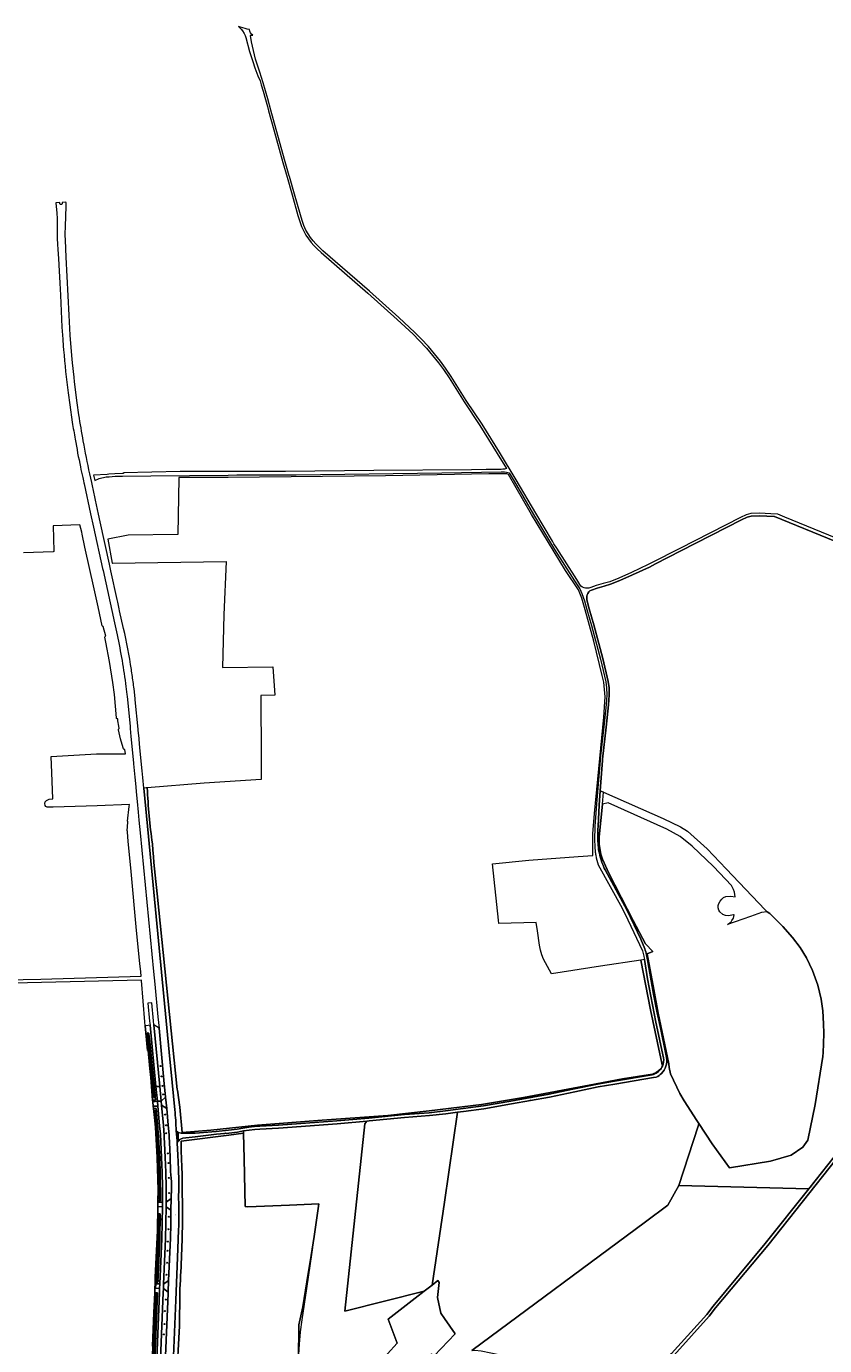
# Model space of a CAD drawing. Header units: metres. Extents: x 201541 to 204988, y 387833 to 394342.
# Tile 212 of 214: x 203257 to 203906, y 392999 to 394071. Entities that reach past the tile are written whole.
import ezdxf
from ezdxf.enums import TextEntityAlignment as Align

# ---------------------------------------------------------------- set-up
doc = ezdxf.new("R2010")
doc.units = ezdxf.units.M
doc.layers.get('Defpoints').update_dxf_attribs({"lineweight": 25})
for name, color, linetype, lineweight in [('B-WE-GR-BOOM-S', 90, 'Continuous', 25), ('B-WE-GR-BOS_GEMENGD-GV', 40, 'Continuous', 13), ('B-WE-GR-BOUWLAND-GV', 80, 'Continuous', 13), ('B-WE-GR-GRAS-GV', 60, 'Continuous', 13), ('B-WE-IE-TERREINAFSCHEIDING_KUNSTMATIG_HEKWERK-G', 20, 'IE-TERREINAFSCHEIDING-KUNSTMATIG', 18), ('B-WE-KL-ET_LS_OV_LICHTMAST-S', 190, 'Continuous', 25), ('B-WE-OG-TERREIN_CULTUURSCHEIDING-GV', 7, 'Continuous', 18), ('B-WE-OG-WATER-GV', 130, 'Continuous', 18), ('B-WE-OG-WATER_SLOOT-GV', 120, 'Continuous', 18), ('B-WE-OG-WEG-GV', 7, 'Continuous', 18), ('B-WE-VH-VERHARDING_ASFALT-GV', 252, 'Continuous', 18), ('B-WE-VH-VERHARDING_BETON-GV', 252, 'Continuous', 18), ('B-WE-VH-VERHARDING_BETONSTRAATSTEEN-GV', 252, 'Continuous', 18), ('B-WE-VH-VERHARDING_FUNDERING_ZAND-GV', 7, 'Continuous', 18), ('B-WE-VH-VERHARDING_GESLOTEN-GV', 252, 'Continuous', 18)]:
    doc.layers.add(name, color=color, linetype=linetype, lineweight=lineweight)
doc.styles.add('NLCS-ISO-M200-T18', font='NLCS-ISO.ttf', dxfattribs={"height": 0.36})
doc.linetypes.add('IE-TERREINAFSCHEIDING-KUNSTMATIG', pattern='A,4,[82,NLCS.SHX,S=0.75,R=90,X=0,Y=0],4,-2', length=10)

# ---------------------------------------------------------------- blocks, each defined once
blk = doc.blocks.new('SKL-ET_OV_LICHTMAST-SO')
at = {"color": 0, "linetype": 'ByBlock', "lineweight": 18}
for points in [[(-1.2, 0), (-2, 0)], [(-1.4, 1.4), (-0.9, 0.9)], [(0, 2), (0, 1.2)], [(0.9, 0.9), (1.4, 1.4)], [(2, 0), (1.2, 0)], [(-1.4, -1.4), (-0.9, -0.9)], [(0, -1.2), (0, -2)], [(0.9, -0.9), (1.4, -1.4)]]:
    blk.add_lwpolyline(points, dxfattribs=at)
blk.add_circle((0, 0), 1, dxfattribs=at)
blk = doc.blocks.new('SGR-BOOM_01-SO')
at = {"linetype": 'ByBlock', "lineweight": 18}
h = blk.add_hatch(color=0, dxfattribs=at)
h.dxf.hatch_style = 1
edge = h.paths.add_edge_path()
edge.add_arc((0, 0), 0.25, 0, 360)
at = {"color": 0, "linetype": 'ByBlock', "lineweight": 18}
for radius in [2, 0.25]:
    blk.add_circle((0, 0), radius, dxfattribs=at)

msp = doc.modelspace()

# ---------------------------------------------------------------- linework, layer by layer
at = {"layer": 'B-WE-GR-BOS_GEMENGD-GV'}
for points in [[(203914.282, 393652.331), (203865.194, 393672.224), (203865.025, 393672.276), (203864.851, 393672.297), (203853.019, 393672.687), (203846.291, 393672.573), (203842.955, 393671.606), (203838.418, 393669.552), (203789.152, 393644.398), (203768.615, 393633.845), (203763.532, 393631.233), (203749.874, 393624.794), (203739.477, 393620.211), (203732.034, 393617.184), (203726.682, 393615.592), (203721.025, 393614.091), (203716.602, 393612.521), (203715.249, 393611.79), (203714.339, 393610.953), (203713.492, 393609.668), (203713.03, 393608.643), (203712.734, 393607.489), (203712.585, 393606.372), (203712.618, 393604.441), (203714.633, 393597.323), (203718.481, 393584.138), (203725.701, 393556.86), (203730.063, 393538.317), (203730.737, 393533.192), (203730.953, 393527.262), (203730.659, 393522.945), (203730.353, 393519.245), (203728.516, 393501.106), (203725.56, 393475.165), (203725.445, 393474.063), (203723.644, 393449.435), (203726.322, 393448.258), (203774.663, 393427.019), (203788.893, 393420.067), (203794.398, 393416.611), (203810.403, 393402.128), (203826.056, 393385.92), (203857.613, 393352.659), (203859.334, 393350.915), (203861.316, 393349.763), (203871.921, 393339.032), (203879.889, 393330.081), (203885.971, 393322.189), (203891.22, 393313.588), (203896.16, 393303.489), (203900.4, 393291.397), (203903.275, 393280.067), (203904.498, 393270.682), (203905.151, 393260.107), (203905.2, 393252.543), (203905.045, 393243.772), (203904.693, 393236.682), (203904.464, 393233.401), (203898.231, 393194.499), (203892.296, 393165.553), (203888.27, 393159.769), (203878.714, 393153.288), (203861.862, 393148.466), (203828.74, 393143.152), (203814.691, 393162.57), (203803.691, 393178.96), (203803.059, 393177.011), (203787.367, 393128.656)], [(204016.459, 393271.454), (203966.927, 393212.898), (203915.573, 393150.475), (203859.692, 393080.053), (203817.395, 393029.16), (203812.246, 393022.381), (203783.457, 392990.523), (203774.927, 392980.669)], [(203787.367, 393128.656), (203893.132, 393125.988), (203913.814, 393151.898), (203965.19, 393214.348), (204014.477, 393272.614), (204016.473, 393274.973)], [(203619.213, 392994.694), (203760.326, 393099.181), (203778.523, 393112.653), (203787.367, 393128.656), (203803.059, 393177.011), (203803.691, 393178.96), (203802.03, 393181.435), (203791.721, 393197.552), (203788.372, 393203.33), (203780.831, 393219.409), (203779.532, 393224.685), (203779.293, 393227.629), (203777.48, 393232.597)], [(203769.164, 393216.703), (203767.006, 393216.368), (203735.499, 393211.089), (203721.816, 393208.846), (203703.061, 393204.862), (203682.437, 393200.552), (203651.361, 393194.984), (203629.027, 393191.001), (203612.588, 393188.799), (203607.659, 393188.193), (203596.9, 393115.037), (203587.012, 393047.798), (203591.601, 393051.376), (203592.773, 393049.732), (203591.445, 393037.644), (203593.937, 393025.008), (203597.08, 393020.72), (203605.656, 393008.12), (203588.566, 392990.234)], [(203575.143, 392967.841), (203575.266, 392967.928), (203576.68, 392977.541), (203572.552, 392982.285), (203556.504, 392974.494), (203548.804, 392981.876), (203550.789, 392991.957), (203558.488, 393000.688), (203551.319, 393019.972), (203580.551, 393042.762), (203516.101, 393026.463), (203532.28, 393178.864), (203533.766, 393180.932), (203509.647, 393178.778), (203462.176, 393175.336), (203446.954, 393174.429), (203442.826, 393174.167), (203438.376, 393173.719), (203433.668, 393172.987)], [(203433.668, 393172.987), (203433.713, 393171.335), (203434.279, 393150.389), (203434.897, 393111.694), (203437.271, 393111.249), (203470.97, 393112.621), (203494.752, 393113.654), (203491.129, 393087.153), (203488.583, 393071.773), (203485.081, 393050.41), (203481.736, 393029.996), (203478.59, 393015.576), (203478.475, 392986.735), (203478.326, 392970.268), (203478.599, 392937.426), (203481.92, 392938.309), (203507.462, 392945.102), (203516.428, 392947.487), (203519.563, 392948.321), (203521.594, 392948.861), (203526.022, 392950.039), (203532.907, 392951.869)], [(203893.132, 393125.988), (203787.367, 393128.656), (203778.523, 393112.653), (203760.326, 393099.181), (203619.213, 392994.694), (203621.72, 392994.877), (203626.728, 392994.268), (203681.846, 392983.066), (203765.787, 392966.595), (203770.744, 392965.622), (203773.87, 392965.009), (203770.155, 392969.028)], [(203773.002, 392982.265), (203781.585, 392992.179), (203810.155, 393023.796), (203815.421, 393030.729), (203857.753, 393081.664), (203893.132, 393125.988)]]:
    msp.add_lwpolyline(points, dxfattribs=at)
for points in [[(203777.48, 393232.597, -0.23787855), (203773.375, 393219.72)], [(203773.375, 393219.72, -0.08693463), (203769.164, 393216.703)]]:
    msp.add_lwpolyline(points, format="xyb", dxfattribs=at)
msp.add_lwpolyline([(203607.659, 393188.193), (203598.033, 393187.011), (203584.761, 393185.474), (203564.622, 393183.935), (203535.783, 393181.112), (203533.766, 393180.932), (203532.28, 393178.864), (203516.101, 393026.463), (203580.551, 393042.762), (203587.012, 393047.798), (203596.9, 393115.037)], close=True, dxfattribs=at)
at = {"layer": 'B-WE-GR-BOUWLAND-GV'}
for points in [[(203774.169, 393225.713), (203772.037, 393235.657), (203764.368, 393271.424), (203756.71, 393311.782), (203723.689, 393306.898), (203683.848, 393300.716), (203677.36, 393312.672), (203675.996, 393316.013), (203675.014, 393320.024), (203674.339, 393323.836), (203672.566, 393335.489), (203671.386, 393342.49), (203641.244, 393341.669), (203640.967, 393344.242), (203636.036, 393390.111), (203665.571, 393393.006), (203705.671, 393396.015), (203717.54, 393396.874), (203717.508, 393414.454), (203719.021, 393430.972), (203722.337, 393467.18), (203726.409, 393509.344), (203727.676, 393525.665), (203726.379, 393537.739), (203725.111, 393543.089), (203718.516, 393570.923), (203711.314, 393596.539), (203708.705, 393605.816), (203705.909, 393612.61), (203695.255, 393628.274), (203667.843, 393673.962), (203648.996, 393706.452), (203647.585, 393706.991), (203632.93, 393706.991), (203549.124, 393705.359), (203421.29, 393703.876), (203381.131, 393703.876), (203381.131, 393703.478), (203380.174, 393657.721), (203339.935, 393657.021), (203323.295, 393653.872), (203326.978, 393634.411), (203326.984, 393634.381), (203327.124, 393634.412), (203419.445, 393635.733), (203417.694, 393592.408), (203416.53, 393549.482), (203457.437, 393550.154), (203459.13, 393527.106), (203447.828, 393526.814), (203447.968, 393476.215), (203447.916, 393459.347), (203447.914, 393458.71), (203401.668, 393455.592), (203355.42, 393451.837)], [(203363.487, 393365.652), (203379.816, 393206.706), (203379.881, 393206.24), (203381.863, 393192.227), (203383.847, 393171.767), (203407.01, 393173.535), (203445.118, 393177.658), (203497.583, 393181.692), (203551.042, 393185.438), (203584.466, 393189.232), (203627.001, 393194.573), (203661.194, 393200.316), (203714.461, 393210.273), (203741.635, 393215.27), (203766.014, 393219.015), (203768.928, 393220.482), (203770.998, 393221.828), (203773.176, 393223.847)], [(203478.475, 392986.735), (203478.59, 393015.576), (203481.736, 393029.996), (203485.081, 393050.41), (203488.583, 393071.773), (203491.129, 393087.153), (203494.752, 393113.654), (203470.97, 393112.621), (203437.271, 393111.249), (203434.897, 393111.694), (203434.279, 393150.389), (203433.713, 393171.335), (203421.631, 393169.604), (203382.953, 393164.837)], [(203383.763, 393139.121), (203384.119, 393097.736)], [(203381.85, 393041.047), (203381.544, 393014.659), (203376.839, 392924.821), (203376.144, 392910.18), (203375.034, 392886.789)]]:
    msp.add_lwpolyline(points, dxfattribs=at)
for points in [[(203355.42, 393451.837, 0.02163808), (203359.575, 393406.315)], [(203359.575, 393406.315, 0.01165538), (203363.487, 393365.652)], [(203773.176, 393223.847, 0.04232762), (203774.169, 393225.713)], [(203382.953, 393164.837, 0.0127543), (203383.763, 393139.121)], [(203384.119, 393097.736, -0.0059796), (203381.85, 393041.047)]]:
    msp.add_lwpolyline(points, format="xyb", dxfattribs=at)
msp.add_lwpolyline([(203779.293, 393227.629), (203779.532, 393224.685), (203780.831, 393219.409), (203788.372, 393203.33), (203791.721, 393197.552), (203802.03, 393181.435), (203803.691, 393178.96), (203814.691, 393162.57), (203828.74, 393143.152), (203861.862, 393148.466), (203878.714, 393153.288), (203888.27, 393159.769), (203892.296, 393165.553), (203898.231, 393194.499), (203904.464, 393233.401), (203904.693, 393236.682), (203905.045, 393243.772), (203905.2, 393252.543), (203905.151, 393260.107), (203904.498, 393270.682), (203903.275, 393280.067), (203900.4, 393291.397), (203896.16, 393303.489), (203891.22, 393313.588), (203885.971, 393322.189), (203879.889, 393330.081), (203871.921, 393339.032), (203861.316, 393349.763), (203859.334, 393350.915), (203854.622, 393350.544), (203845.796, 393347.369), (203827.14, 393340.66), (203829.967, 393343.039), (203830.659, 393344.088), (203831.791, 393345.927), (203831.834, 393345.997), (203832.555, 393348.682), (203831.88, 393348.537), (203830.499, 393348.24), (203827.841, 393347.667), (203825.316, 393347.954), (203823.128, 393348.891), (203820.889, 393350.921), (203819.873, 393352.352), (203819.353, 393354.205), (203819.353, 393356.131), (203819.978, 393357.927), (203821.124, 393359.696), (203822.532, 393361.213), (203823.834, 393362.748), (203825.683, 393363.425), (203829.615, 393363.737), (203833.187, 393363.369), (203832.581, 393366.92), (203831.926, 393369.288), (203830.329, 393372.451), (203815.671, 393387.764), (203798.268, 393404.477), (203788.474, 393412.205), (203777.782, 393418.339), (203730.103, 393439.553), (203725.376, 393438.514), (203722.789, 393411.869), (203722.789, 393405.847), (203723.139, 393402.681), (203724.025, 393397.824), (203725.499, 393393.778), (203730.613, 393382.512), (203750.435, 393344.132), (203760.308, 393325.015), (203766.416, 393318.821), (203761.782, 393317.042), (203766.592, 393290.8), (203770.656, 393268.799)], close=True, dxfattribs=at)
at = {"layer": 'B-WE-GR-GRAS-GV'}
for points in [[(203211.276, 393295.156), (203268.886, 393296.378), (203350.442, 393298.756), (203350.077, 393302.263), (203349.42, 393309.02), (203346.81, 393335.855), (203342.339, 393383.932), (203339.884, 393408.541), (203339.397, 393415.77), (203339.347, 393416.872), (203339.143, 393416.874), (203339.567, 393423.965), (203339.556, 393424.665), (203339.45, 393424.675), (203340.775, 393436.676), (203340.955, 393438.307), (203314.619, 393437.296), (203278.821, 393436.087), (203274.119, 393436.087), (203273.028, 393436.741), (203272.407, 393437.513), (203272.089, 393438.952), (203272.574, 393440.512), (203273.559, 393441.559), (203275.68, 393442.65), (203278.581, 393442.754), (203278.569, 393443.076), (203277.811, 393464.118), (203277.335, 393477.327), (203314.204, 393479.396), (203336.619, 393479.492), (203337.744, 393479.515), (203337.228, 393483.047), (203336.593, 393483.047), (203336.257, 393483.199), (203336.041, 393483.58), (203335.776, 393484.315), (203333.639, 393491.668), (203331.993, 393498.881), (203331.949, 393499.465), (203332.197, 393499.838), (203332.568, 393499.991), (203332.273, 393501.802), (203331.628, 393506.151), (203331.381, 393507.873), (203330.893, 393507.969), (203330.559, 393508.2), (203330.4, 393508.766), (203328.818, 393527.657), (203327.549, 393537.509), (203324.814, 393554.358), (203321.687, 393570.207), (203320.901, 393574.247), (203321.129, 393574.806), (203321.719, 393575.076), (203319.529, 393582.917), (203319.528, 393582.917), (203319.202, 393582.988), (203318.931, 393583.209), (203318.796, 393583.499), (203318.796, 393583.5), (203315.447, 393598.878), (203312.246, 393613.506), (203304.815, 393647.412), (203302.538, 393657.863), (203302.124, 393659.538), (203300.587, 393665.481), (203278.982, 393664.687), (203279.546, 393644.183), (203279.506, 393643.996), (203279.407, 393643.831), (203279.259, 393643.708), (203279.173, 393643.666), (203278.985, 393643.628), (203254.791, 393642.765)], [(203350.845, 393295.144), (203350.798, 393295.611), (203269.347, 393293.525), (203211.788, 393292.321), (203210.545, 393292.311)], [(203359.725, 392998.065), (203360.81, 393025.109), (203361.473, 393041.659), (203361.62, 393045.315), (203361.764, 393048.902), (203361.821, 393050.319), (203361.971, 393054.064), (203363.82, 393091.921), (203363.976, 393111.753), (203364.058, 393115.167), (203364.072, 393116.232), (203364.186, 393125.002), (203363.438, 393151.389), (203362.008, 393175.928), (203361.558, 393181.542), (203360.367, 393191.206), (203360.135, 393193.089), (203359.879, 393196.591), (203359.77, 393197.917), (203358.249, 393216.477), (203357.5, 393223.64), (203356.268, 393238.434), (203355.718, 393238.388), (203353.86, 393258.481), (203353.521, 393261.731), (203350.845, 393295.144)]]:
    msp.add_lwpolyline(points, dxfattribs=at)
at = {"layer": 'B-WE-IE-TERREINAFSCHEIDING_KUNSTMATIG_HEKWERK-G'}
msp.add_lwpolyline([(203478.599, 392937.426), (203478.326, 392970.268), (203478.475, 392986.735), (203479.066, 392999.823), (203480.001, 393009.771), (203481.295, 393019.489), (203485.067, 393044.926), (203489.406, 393074.55), (203494.752, 393113.654), (203470.97, 393112.621), (203437.271, 393111.249), (203434.897, 393111.694), (203434.279, 393150.389), (203433.668, 393172.987)], dxfattribs=at)
at = {"layer": 'B-WE-OG-TERREIN_CULTUURSCHEIDING-GV'}
msp.add_lwpolyline([(203588.566, 392990.234), (203605.656, 393008.12), (203597.08, 393020.72), (203593.937, 393025.008), (203591.445, 393037.644), (203592.773, 393049.732), (203591.601, 393051.376), (203587.012, 393047.798), (203580.551, 393042.762), (203551.319, 393019.972), (203558.488, 393000.688), (203550.789, 392991.957), (203548.804, 392981.876), (203556.504, 392974.494), (203572.552, 392982.285), (203576.68, 392977.541), (203576.951, 392977.229), (203580.394, 392980.225), (203580.135, 392980.523), (203577.554, 392983.488), (203577.245, 392983.843), (203586.536, 392991.927), (203588.275, 392989.929)], close=True, dxfattribs=at)
at = {"layer": 'B-WE-OG-WATER-GV'}
for points in [[(203361.227, 393200.431), (203360.394, 393208.711), (203360.351, 393208.96), (203359.204, 393220.105), (203356.733, 393247.722), (203356.319, 393251.791), (203356.254, 393251.954), (203356.137, 393252.085), (203355.983, 393252.169), (203355.809, 393252.196), (203355.685, 393252.172), (203355.637, 393252.162), (203355.558, 393252.124), (203355.425, 393252.009), (203355.339, 393251.856), (203355.31, 393251.683), (203356.564, 393239.557), (203357.531, 393229.012), (203358.83, 393215.934), (203359.826, 393207.469), (203360.523, 393200.411)], [(203361.486, 393189.436), (203362.748, 393176.347), (203363.366, 393163.664), (203364.348, 393144.783), (203364.614, 393135.931), (203364.898, 393117.775)], [(203365.757, 393117.649), (203365.529, 393131.972), (203365.212, 393137.088), (203364.832, 393147.962), (203364.538, 393155.851), (203364.056, 393165.51), (203363.326, 393177.207), (203362.221, 393189.547)], [(203364.884, 393104.501), (203364.766, 393097.336), (203364.658, 393091.549), (203364.413, 393084.879), (203363.902, 393071.101), (203363.611, 393062.52), (203362.999, 393050.777)], [(203363.709, 393050.689), (203364.139, 393061.834), (203364.358, 393068.812), (203364.711, 393076.165), (203364.932, 393083.554), (203365.259, 393094.509), (203365.586, 393104.448)], [(203362.624, 393040.323), (203362.199, 393027.463), (203361.578, 393014.965), (203361.125, 393001.288), (203360.357, 392983.164), (203360.997, 392983.146), (203361.494, 392997.143), (203361.514, 392997.451)], [(203361.514, 392997.451), (203361.898, 393005.417), (203362.417, 393018.323), (203362.793, 393028.245), (203363.27, 393040.324)]]:
    msp.add_lwpolyline(points, dxfattribs=at)
for points in [[(203360.523, 393200.411, 0.98589281), (203361.227, 393200.431)], [(203362.221, 393189.547, 0.86110509), (203361.486, 393189.436)], [(203364.898, 393117.775, 0.88889996), (203365.757, 393117.649)], [(203365.586, 393104.448, 0.85314698), (203364.884, 393104.501)], [(203362.999, 393050.777, 0.94869952), (203363.709, 393050.689)], [(203363.27, 393040.324, 1.08204215), (203362.624, 393040.323)]]:
    msp.add_lwpolyline(points, format="xyb", dxfattribs=at)
at = {"layer": 'B-WE-OG-WATER_SLOOT-GV'}
for points in [[(203355.161, 393251.719), (203356.268, 393238.434), (203357.5, 393223.64), (203358.249, 393216.477), (203359.77, 393197.917), (203360.187, 393197.959), (203362.113, 393198.154), (203360.097, 393217.529), (203357.689, 393242.996), (203356.786, 393251.881), (203356.763, 393252.015), (203356.718, 393252.143), (203356.653, 393252.262), (203356.568, 393252.369), (203356.467, 393252.46), (203356.352, 393252.533), (203356.238, 393252.581), (203356.227, 393252.586), (203356.095, 393252.617), (203355.96, 393252.626), (203355.824, 393252.613), (203355.693, 393252.577), (203355.645, 393252.555), (203355.57, 393252.52), (203355.458, 393252.443), (203355.36, 393252.349), (203355.279, 393252.24), (203355.217, 393252.119), (203355.176, 393251.989), (203355.158, 393251.855)], [(203360.367, 393191.206), (203361.558, 393181.542), (203362.008, 393175.928), (203363.438, 393151.389), (203364.186, 393125.002), (203364.072, 393116.232), (203364.434, 393116.24), (203366.207, 393116.281), (203365.902, 393138.082), (203365.527, 393150.705), (203365.236, 393159.056), (203364.666, 393168.251), (203363.495, 393181.555), (203362.614, 393191.302), (203360.783, 393191.224)], [(203364.388, 393105.623), (203364.189, 393088.254), (203362.64, 393054.029), (203362.535, 393050.187), (203362.73, 393050.151), (203363.411, 393050.169), (203364.136, 393050.141), (203365.717, 393084.949), (203366.012, 393105.661)], [(203359.624, 392982.792), (203361.225, 392982.808), (203362.064, 393000.654), (203363.743, 393041.529), (203362.171, 393041.619), (203361.356, 393022.462), (203360.076, 392994.65)]]:
    msp.add_lwpolyline(points, close=True, dxfattribs=at)
for points in [[(203360.523, 393200.411), (203359.826, 393207.469), (203358.83, 393215.934), (203357.531, 393229.012), (203356.564, 393239.557), (203355.31, 393251.683), (203355.339, 393251.856), (203355.425, 393252.009), (203355.558, 393252.124), (203355.637, 393252.162), (203355.685, 393252.172), (203355.809, 393252.196), (203355.983, 393252.169), (203356.137, 393252.085), (203356.254, 393251.954), (203356.319, 393251.791), (203356.733, 393247.722), (203359.204, 393220.105), (203360.351, 393208.96), (203360.394, 393208.711), (203361.227, 393200.431)], [(203364.898, 393117.775), (203364.614, 393135.931), (203364.348, 393144.783), (203363.366, 393163.664), (203362.748, 393176.347), (203361.486, 393189.436)], [(203362.221, 393189.547), (203363.326, 393177.207), (203364.056, 393165.51), (203364.538, 393155.851), (203364.832, 393147.962), (203365.212, 393137.088), (203365.529, 393131.972), (203365.757, 393117.649)], [(203362.999, 393050.777), (203363.611, 393062.52), (203363.902, 393071.101), (203364.413, 393084.879), (203364.658, 393091.549), (203364.766, 393097.336), (203364.884, 393104.501)], [(203365.586, 393104.448), (203365.259, 393094.509), (203364.932, 393083.554), (203364.711, 393076.165), (203364.358, 393068.812), (203364.139, 393061.834)], [(203364.139, 393061.834), (203363.709, 393050.689)], [(203363.27, 393040.324), (203362.793, 393028.245), (203362.417, 393018.323), (203361.898, 393005.417), (203361.514, 392997.451), (203361.494, 392997.143), (203360.997, 392983.146), (203360.357, 392983.164), (203361.125, 393001.288), (203361.578, 393014.965), (203362.199, 393027.463), (203362.624, 393040.323)]]:
    msp.add_lwpolyline(points, dxfattribs=at)
for points in [[(203361.227, 393200.431, -0.98589281), (203360.523, 393200.411)], [(203361.486, 393189.436, -0.86110509), (203362.221, 393189.547)], [(203365.757, 393117.649, -0.88889996), (203364.898, 393117.775)], [(203364.884, 393104.501, -0.85314698), (203365.586, 393104.448)], [(203363.709, 393050.689, -0.94869952), (203362.999, 393050.777)], [(203362.624, 393040.323, -1.08204215), (203363.27, 393040.324)]]:
    msp.add_lwpolyline(points, format="xyb", dxfattribs=at)
at = {"layer": 'B-WE-OG-WEG-GV'}
for points in [[(203355.42, 393451.837), (203354.502, 393451.762), (203352.603, 393451.579), (203356.416, 393412.303), (203373.316, 393237.072), (203375.627, 393212.283), (203377.739, 393190.087)], [(203761.267, 393316.121), (203761.982, 393312), (203766.834, 393284.026), (203769.567, 393270.447), (203769.878, 393268.904), (203772.87, 393255.543), (203777.03, 393235.411), (203777.48, 393232.597), (203779.293, 393227.629), (203770.656, 393268.799), (203766.592, 393290.8), (203761.782, 393317.042), (203766.416, 393318.821), (203760.308, 393325.015), (203750.435, 393344.132), (203730.613, 393382.512), (203725.499, 393393.778), (203724.025, 393397.824), (203723.139, 393402.681), (203722.789, 393405.847), (203722.789, 393411.869), (203725.376, 393438.514), (203726.322, 393448.258), (203723.644, 393449.435), (203722.781, 393437.62), (203721.791, 393420.668)], [(203727.591, 393385.229), (203745.543, 393352.069), (203756.521, 393328.811), (203759.756, 393321.041)], [(203773.176, 393223.847), (203770.998, 393221.828), (203768.928, 393220.482), (203766.014, 393219.015), (203741.635, 393215.27), (203714.461, 393210.273), (203661.194, 393200.316), (203627.001, 393194.573), (203584.466, 393189.232), (203551.042, 393185.438), (203497.583, 393181.692), (203445.118, 393177.658), (203407.01, 393173.535), (203383.847, 393171.767), (203381.863, 393192.227), (203379.881, 393206.24), (203379.816, 393206.706), (203363.487, 393365.652)], [(203775.021, 393232.537), (203768.852, 393261.327), (203761.869, 393296.538), (203759.454, 393312.188), (203756.71, 393311.782), (203764.368, 393271.424), (203772.037, 393235.657), (203774.169, 393225.713)], [(203378.882, 393173.175), (203380.543, 393171.757), (203382.974, 393171.192), (203383.152, 393171.15), (203394.244, 393171.335), (203411.51, 393172.588), (203421.537, 393173.567), (203428.366, 393174.436), (203433.23, 393175.283), (203438.08, 393176.036), (203442.635, 393176.494), (203446.81, 393176.76), (203462.022, 393177.666), (203509.459, 393181.106), (203535.566, 393183.437), (203564.419, 393186.262), (203584.537, 393187.799), (203597.757, 393189.33), (203612.291, 393191.115), (203628.666, 393193.309), (203650.95, 393197.283), (203681.992, 393202.845), (203702.58, 393207.147), (203721.385, 393211.142), (203735.117, 393213.393), (203765.679, 393218.514)], [(203366.997, 393193.861), (203368.539, 393177.375), (203369.144, 393169.349), (203369.229, 393167.816), (203369.498, 393163.207), (203370.088, 393151.375), (203370.525, 393139.537), (203370.773, 393127.363), (203370.851, 393115.188), (203374.743, 393118.068)], [(203374.381, 393139.996), (203374.06, 393151.872), (203373.492, 393163.739), (203373.196, 393168.098), (203373.153, 393169.77), (203372.526, 393177.621), (203371.285, 393191.247), (203366.997, 393193.861)], [(203382.953, 393164.837), (203421.631, 393169.604), (203433.713, 393171.335), (203433.668, 393172.987), (203428.714, 393172.126), (203421.797, 393171.246), (203411.718, 393170.262), (203394.349, 393168.275), (203384.444, 393167.166)], [(203379.774, 393162.97), (203380.327, 393153.495), (203380.814, 393141.641)], [(203384.119, 393097.736), (203383.763, 393139.121)], [(203380.804, 393092.745), (203380.228, 393077.197), (203378.54, 393035.605), (203375.276, 392957.629), (203374.444, 392939.14), (203373.81, 392927.207), (203372.875, 392915.294), (203372.617, 392912.226), (203372.328, 392909.16)], [(203372.328, 392909.16), (203373.852, 392909.567), (203374.844, 392909.832), (203375.457, 392909.996), (203376.144, 392910.18), (203376.839, 392924.821), (203381.544, 393014.659), (203381.85, 393041.047)]]:
    msp.add_lwpolyline(points, dxfattribs=at)
for points in [[(203359.575, 393406.315, -0.02163808), (203355.42, 393451.837)], [(203721.791, 393420.668, 0.02107364), (203721.614, 393409.707)], [(203363.487, 393365.652, -0.01165538), (203359.575, 393406.315)], [(203721.614, 393409.707, 0.04995297), (203723.198, 393397.173)], [(203723.198, 393397.173, 0.06351509), (203727.591, 393385.229)], [(203759.756, 393321.041, -0.0481259), (203761.267, 393316.121)], [(203765.679, 393218.514, 0.19160033), (203773.176, 393223.847)], [(203774.169, 393225.713, 0.14097107), (203775.021, 393232.537)], [(203377.739, 393190.087, -0.02584149), (203378.882, 393173.175)], [(203382.946, 393166.622, 0.19400952), (203379.774, 393162.97)], [(203384.444, 393167.166, 0.06154162), (203382.946, 393166.622)], [(203383.763, 393139.121, -0.0127543), (203382.953, 393164.837)], [(203374.743, 393118.068, 0.04624169), (203374.381, 393139.996)], [(203380.814, 393141.641, -0.0207714), (203380.822, 393117.762)], [(203380.822, 393117.762, -0.02670186), (203380.804, 393092.745)], [(203381.85, 393041.047, 0.0059796), (203384.119, 393097.736)]]:
    msp.add_lwpolyline(points, format="xyb", dxfattribs=at)
for points in [[(203356.268, 393238.434), (203355.161, 393251.719), (203355.158, 393251.855), (203355.176, 393251.989), (203355.217, 393252.119), (203355.279, 393252.24), (203355.36, 393252.349), (203355.458, 393252.443), (203355.57, 393252.52), (203355.645, 393252.555), (203355.693, 393252.577), (203355.824, 393252.613), (203355.96, 393252.626), (203356.095, 393252.617), (203356.227, 393252.586), (203356.238, 393252.581), (203356.352, 393252.533), (203356.467, 393252.46), (203356.568, 393252.369), (203356.653, 393252.262), (203356.718, 393252.143), (203356.763, 393252.015), (203356.786, 393251.881), (203357.689, 393242.996), (203360.097, 393217.529), (203362.113, 393198.154), (203360.187, 393197.959), (203359.77, 393197.917), (203359.879, 393196.591), (203360.337, 393196.65), (203363.659, 393197.08), (203362.522, 393208.989), (203357.763, 393258.833), (203354.59, 393258.547), (203353.86, 393258.481), (203355.718, 393238.388)], [(203370.368, 393200.426), (203368.959, 393214.404), (203364.997, 393256.441), (203360.735, 393259.287), (203365.533, 393209.183), (203366.685, 393197.154)], [(203360.367, 393191.206), (203360.783, 393191.224), (203362.614, 393191.302), (203363.495, 393181.555), (203364.666, 393168.251), (203365.236, 393159.056), (203365.527, 393150.705), (203365.902, 393138.082), (203366.207, 393116.281), (203364.434, 393116.24), (203364.072, 393116.232), (203364.058, 393115.167), (203364.413, 393115.159), (203367.859, 393115.084), (203367.766, 393127.277), (203367.495, 393139.468), (203367.017, 393151.482), (203366.078, 393170.303), (203365.478, 393177.099), (203364.012, 393193.205), (203360.641, 393193.104), (203360.401, 393193.097), (203360.135, 393193.089)], [(203361.764, 393048.902), (203362.497, 393048.889), (203365.638, 393048.834), (203367.178, 393085.389), (203367.576, 393098.414), (203367.744, 393111.446), (203364.424, 393111.717), (203363.976, 393111.753), (203363.82, 393091.921), (203361.971, 393054.064), (203361.821, 393050.319)], [(203364.388, 393105.623), (203366.012, 393105.661), (203365.717, 393084.949), (203364.136, 393050.141), (203363.411, 393050.169), (203362.73, 393050.151), (203362.535, 393050.187), (203362.64, 393054.029), (203364.189, 393088.254)], [(203374.711, 393108.701), (203370.909, 393111.353), (203370.616, 393098.321), (203370.256, 393085.291), (203368.675, 393048.5), (203372.771, 393051.411), (203374.192, 393085.795), (203374.476, 393097.247)], [(203359.057, 392981.406), (203359.586, 392981.389), (203362.853, 392981.285), (203365.373, 393041.69), (203365.45, 393044.981), (203362.226, 393045.262), (203361.62, 393045.315), (203361.473, 393041.659), (203360.81, 393025.109), (203359.725, 392998.065), (203359.112, 392982.787)], [(203362.171, 393041.619), (203363.743, 393041.529), (203362.064, 393000.654), (203361.225, 392982.808), (203359.624, 392982.792), (203360.076, 392994.65), (203361.356, 393022.462)], [(203372.409, 393042.09), (203368.533, 393045.107), (203368.37, 393041.74), (203365.863, 392980.774), (203369.928, 392983.888), (203372.307, 393040.866)]]:
    msp.add_lwpolyline(points, close=True, dxfattribs=at)
at = {"layer": 'B-WE-VH-VERHARDING_ASFALT-GV'}
for points in [[(203284.311, 393926.728), (203284.268, 393927.377), (203281.215, 393927.137), (203281.739, 393921.526), (203281.933, 393918.893), (203282.164, 393914.049), (203282.139, 393904.677)], [(203289.332, 393927.728), (203286.239, 393927.483), (203286.297, 393926.821)], [(203288.931, 393908.037), (203289.419, 393924.358)], [(203282.612, 393890.213), (203282.722, 393889.128), (203283.197, 393881.862), (203283.464, 393876.809), (203284.33, 393861.993), (203284.783, 393852.005), (203286.105, 393826.26), (203286.796, 393816.256), (203287.19, 393810.718), (203287.434, 393807.649)], [(203299.922, 393754.817), (203298.46, 393764.674), (203298.496, 393764.726), (203296.319, 393781.717), (203295.913, 393785.416), (203294.631, 393797.09), (203294.122, 393803.073), (203292.875, 393819.509), (203291.901, 393835.965), (203289.483, 393882.882), (203288.902, 393896.764)], [(203291.102, 393772.653), (203292.408, 393762.893), (203294.513, 393748.896)], [(203336.184, 393581.347), (203332.977, 393595.721), (203332.616, 393597.338), (203331.443, 393602.699), (203330.994, 393604.749), (203325.918, 393628.005), (203324.718, 393633.503), (203317.213, 393667.884), (203315.875, 393674.042), (203313.394, 393685.466), (203313.095, 393686.843), (203312.517, 393689.507), (203312.262, 393690.679), (203310.286, 393699.776), (203308.727, 393706.953)], [(203302.965, 393704.015), (203303.582, 393701.239), (203303.89, 393699.672), (203304.065, 393698.867), (203309.385, 393674.346), (203311.767, 393663.534), (203319.102, 393630.007), (203319.481, 393628.275), (203328.776, 393585.749), (203330.893, 393576.136)], [(203342.713, 393546.554), (203342.506, 393547.901)], [(203338.133, 393534.023), (203338.849, 393527.711), (203339.03, 393525.97), (203340.688, 393510.06), (203341.459, 393501.518), (203341.586, 393500.107), (203342.174, 393493.604), (203344.25, 393471.997), (203344.226, 393471.882), (203344.329, 393471.177), (203345.351, 393460.536), (203346.101, 393452.73), (203346.501, 393448.571), (203346.476, 393448.445), (203347.281, 393440.689), (203348.111, 393432.058), (203348.703, 393425.462), (203349.678, 393415.368), (203360.572, 393302.464), (203361.486, 393292.334), (203364.065, 393265.695), (203364.997, 393256.441), (203368.959, 393214.404), (203370.368, 393200.426), (203371.285, 393191.247), (203372.526, 393177.621), (203373.153, 393169.77), (203373.196, 393168.098), (203373.492, 393163.739), (203374.06, 393151.872), (203374.381, 393139.996)], [(203351.762, 393460.243), (203351.226, 393465.73), (203349.494, 393484.288), (203348.83, 393491.402), (203348.756, 393492.105), (203348.092, 393498.431), (203347.972, 393499.576), (203345.716, 393523.333), (203345.591, 393524.207), (203345, 393529.706), (203344.676, 393532.358), (203344.51, 393533.683), (203344.313, 393535.214)], [(203377.739, 393190.087), (203375.627, 393212.283), (203373.316, 393237.072), (203356.416, 393412.303), (203352.603, 393451.579), (203351.762, 393460.243)], [(203380.814, 393141.641), (203380.327, 393153.495), (203379.774, 393162.97), (203379.636, 393165.34), (203378.882, 393173.175)], [(203374.743, 393118.068), (203374.711, 393108.701), (203374.476, 393097.247), (203374.192, 393085.795), (203372.771, 393051.411), (203372.409, 393042.09), (203372.307, 393040.866), (203369.928, 392983.888), (203369.607, 392974.352), (203367.966, 392936.428), (203367.676, 392931.609)], [(203365.602, 392907.625), (203365.572, 392907.36), (203368.895, 392908.245), (203372.3, 392909.152), (203372.328, 392909.16), (203372.617, 392912.226), (203372.875, 392915.294), (203373.81, 392927.207), (203374.444, 392939.14), (203375.276, 392957.629), (203378.54, 393035.605), (203380.228, 393077.197), (203380.804, 393092.745)]]:
    msp.add_lwpolyline(points, dxfattribs=at)
for points in [[(203286.297, 393926.821, -1.03313663), (203284.311, 393926.728)], [(203289.419, 393924.358, 0.03003312), (203289.332, 393927.728)], [(203282.139, 393904.677, 0.00678332), (203282.194, 393899.223)], [(203282.194, 393899.223, 0.01140869), (203282.612, 393890.213)], [(203288.818, 393899.545, -0.01653684), (203288.931, 393908.037)], [(203288.902, 393896.764, -0.00575893), (203288.818, 393899.545)], [(203287.434, 393807.649, 0.01257252), (203291.102, 393772.653)], [(203294.513, 393748.896, 0.00495076), (203296.789, 393735.103)], [(203303.419, 393733.68, -0.00703667), (203299.922, 393754.817)], [(203296.789, 393735.103, 0.00816372), (203301.106, 393712.638)], [(203308.727, 393706.953, -0.00896064), (203303.419, 393733.68)], [(203301.106, 393712.638, 0.00315933), (203302.965, 393704.015)], [(203342.506, 393547.901, 0.01649735), (203336.184, 393581.347)], [(203330.893, 393576.136, -0.01890213), (203338.133, 393534.023)], [(203344.313, 393535.214, 0.00563117), (203342.713, 393546.554)], [(203378.882, 393173.175, 0.02584149), (203377.739, 393190.087)], [(203374.381, 393139.996, -0.04624169), (203374.743, 393118.068)], [(203380.822, 393117.762, 0.0207714), (203380.814, 393141.641)], [(203380.804, 393092.745, 0.02670186), (203380.822, 393117.762)]]:
    msp.add_lwpolyline(points, format="xyb", dxfattribs=at)
at = {"layer": 'B-WE-VH-VERHARDING_BETON-GV'}
msp.add_lwpolyline([(203365.863, 392980.774), (203368.37, 393041.74), (203368.533, 393045.107), (203368.675, 393048.5), (203370.256, 393085.291), (203370.616, 393098.321), (203370.909, 393111.353), (203370.851, 393115.188), (203370.773, 393127.363), (203370.525, 393139.537), (203370.088, 393151.375), (203369.498, 393163.207), (203369.229, 393167.816), (203369.144, 393169.349), (203368.539, 393177.375), (203366.997, 393193.861), (203366.685, 393197.154), (203363.659, 393197.08), (203364.012, 393193.205), (203365.478, 393177.099), (203366.078, 393170.303), (203367.017, 393151.482), (203367.495, 393139.468), (203367.766, 393127.277), (203367.859, 393115.084), (203367.744, 393111.446), (203367.576, 393098.414), (203367.178, 393085.389), (203365.638, 393048.834), (203365.45, 393044.981), (203365.373, 393041.69), (203362.853, 392981.285)], dxfattribs=at)
at = {"layer": 'B-WE-VH-VERHARDING_BETONSTRAATSTEEN-GV'}
for points in [[(203363.659, 393197.08), (203366.685, 393197.154), (203365.533, 393209.183), (203362.522, 393208.989)], [(203359.879, 393196.591), (203360.135, 393193.089), (203360.401, 393193.097), (203360.641, 393193.104), (203364.012, 393193.205), (203363.659, 393197.08), (203360.337, 393196.65)], [(203371.285, 393191.247), (203370.368, 393200.426), (203366.685, 393197.154), (203366.997, 393193.861)], [(203380.543, 393171.757), (203378.882, 393173.175), (203379.636, 393165.34), (203380.588, 393166.617)], [(203374.711, 393108.701), (203374.743, 393118.068), (203370.851, 393115.188), (203370.909, 393111.353)], [(203367.744, 393111.446), (203367.859, 393115.084), (203364.413, 393115.159), (203364.058, 393115.167), (203363.976, 393111.753), (203364.424, 393111.717)], [(203365.638, 393048.834), (203362.497, 393048.889), (203362.226, 393045.262), (203365.45, 393044.981)], [(203368.675, 393048.5), (203368.533, 393045.107), (203372.409, 393042.09), (203372.771, 393051.411)]]:
    msp.add_lwpolyline(points, close=True, dxfattribs=at)
at = {"layer": 'B-WE-VH-VERHARDING_FUNDERING_ZAND-GV'}
for points in [[(203431.319, 394069.877), (203429.545, 394070.527), (203431.661, 394068.399), (203432.967, 394066.802), (203434.267, 394064.763), (203435.102, 394063.103), (203435.645, 394061.517), (203438.581, 394050.106), (203441.145, 394042.109), (203442.884, 394036.77), (203445.383, 394030.324), (203447.078, 394026.236), (203448.099, 394022.92), (203449.524, 394018.008), (203451.518, 394011.044), (203453.059, 394005.546), (203454.042, 394002.042), (203458.3, 393986.339), (203465.612, 393959.815), (203469.183, 393947.894), (203473.267, 393933.616), (203477.932, 393916.769), (203479.384, 393912.092), (203480.779, 393908.021), (203482.605, 393904.065), (203484.375, 393900.913), (203486.505, 393897.832), (203488.728, 393894.949), (203490.894, 393892.402), (203493.516, 393889.836), (203496.851, 393886.746), (203534.771, 393853.792), (203558.486, 393832.415), (203571.47, 393820.382), (203576.557, 393815.28), (203582.372, 393809.085), (203592.056, 393797.26), (203596.117, 393791.694), (203600.708, 393784.896), (203613.049, 393765.474), (203625.856, 393746.118), (203639.897, 393723.469), (203647.278, 393711.353), (203646.626, 393711.033), (203645.858, 393710.831), (203644.375, 393710.69), (203643.016, 393710.601), (203630.768, 393710.383), (203618.878, 393710.17), (203539.583, 393709.592), (203467.896, 393708.848), (203382.113, 393708.848), (203336.095, 393707.645), (203336.108, 393707.224), (203335.225, 393707.218), (203329.164, 393706.98), (203324.29, 393706.655), (203322.899, 393706.535), (203311.761, 393705.972), (203312.711, 393701.549), (203316.255, 393703.174), (203321.916, 393704.409), (203324.444, 393704.626), (203329.271, 393704.947), (203330.121, 393704.981), (203335.272, 393705.184), (203358.248, 393705.339), (203421.204, 393705.986), (203428.306, 393706.059), (203432.061, 393706.073), (203476.33, 393706.233), (203594.771, 393707.705), (203643.052, 393708.566), (203645.764, 393708.452), (203647.537, 393708.354), (203648.445, 393708.123), (203649.51, 393707.689), (203653.598, 393700.978), (203669.395, 393673.939), (203682.327, 393652.363), (203686.503, 393645.397), (203702.785, 393620.101), (203706.954, 393613.401), (203708.646, 393609.626), (203710.712, 393603.832), (203712.712, 393596.771), (203716.555, 393583.602), (203723.762, 393556.375), (203728.094, 393537.956), (203728.742, 393533.025), (203728.951, 393527.293), (203728.666, 393523.095), (203728.362, 393519.429), (203726.528, 393501.32), (203723.572, 393475.382), (203723.421, 393473.934), (203720.832, 393441.921), (203719.288, 393420.74), (203719.026, 393408.942), (203719.187, 393404.654)], [(203915.283, 393654.777), (203873.665, 393671.643), (203868.053, 393674.228), (203862.276, 393674.582), (203853.037, 393674.887), (203845.96, 393674.767), (203842.191, 393673.674), (203837.464, 393671.535), (203788.15, 393646.356), (203765.221, 393634.574), (203762.56, 393633.206), (203748.961, 393626.795), (203738.619, 393622.236), (203731.304, 393619.262), (203726.086, 393617.709), (203720.374, 393616.194), (203715.867, 393614.594), (203714.31, 393614.131), (203713.018, 393614.071), (203711.632, 393614.176), (203710.403, 393614.414), (203709.264, 393614.868), (203707.907, 393615.653), (203704.474, 393621.17), (203688.201, 393646.452), (203685.992, 393650.138), (203685.002, 393651.789), (203684.791, 393652.141), (203671.116, 393674.957), (203655.315, 393702.002), (203641.6, 393724.516), (203627.539, 393747.197), (203614.727, 393766.561), (203602.38, 393785.992), (203597.754, 393792.843), (203593.638, 393798.483), (203583.876, 393810.404), (203577.994, 393816.671), (203572.858, 393821.821), (203559.835, 393833.891), (203536.096, 393855.289), (203498.187, 393888.234), (203494.894, 393891.284), (203492.357, 393893.766), (203490.282, 393896.208), (203488.12, 393899.011), (203486.073, 393901.973), (203484.387, 393904.975), (203482.637, 393908.765), (203481.284, 393912.712), (203479.851, 393917.331), (203475.191, 393934.158), (203471.102, 393948.456), (203470.886, 393949.176), (203467.533, 393960.368), (203460.228, 393986.866), (203455.97, 394002.573), (203453.442, 394011.589), (203449.666, 394024.623), (203446.826, 394033.308), (203443.372, 394043.87), (203440.138, 394057.85), (203439.295, 394063.034), (203440.011, 394063.369), (203440.601, 394063.457), (203441.175, 394063.316)], [(203721.791, 393420.668), (203722.781, 393437.62), (203723.644, 393449.435), (203725.445, 393474.063), (203725.56, 393475.165), (203728.516, 393501.106), (203730.353, 393519.245), (203730.659, 393522.945), (203730.953, 393527.262), (203730.737, 393533.192), (203730.063, 393538.317), (203725.701, 393556.86), (203718.481, 393584.138), (203714.633, 393597.323), (203712.618, 393604.441), (203712.585, 393606.372), (203712.734, 393607.489), (203713.03, 393608.643), (203713.492, 393609.668), (203714.339, 393610.953), (203715.249, 393611.79), (203716.602, 393612.521), (203721.025, 393614.091), (203726.682, 393615.592), (203732.034, 393617.184), (203739.477, 393620.211), (203749.874, 393624.794), (203763.532, 393631.233), (203768.615, 393633.845), (203789.152, 393644.398), (203838.418, 393669.552), (203842.955, 393671.606), (203846.291, 393672.573), (203853.019, 393672.687), (203864.851, 393672.297), (203865.025, 393672.276), (203865.194, 393672.224), (203914.282, 393652.331)], [(203719.187, 393404.654), (203719.246, 393403.075)], [(203722.028, 393389.23), (203741.408, 393354.111), (203745.948, 393344.552), (203757.874, 393319.444)], [(203759.756, 393321.041), (203756.521, 393328.811), (203745.543, 393352.069), (203727.591, 393385.229)], [(203759.033, 393314.918), (203759.268, 393313.392), (203759.454, 393312.188), (203761.869, 393296.538), (203768.852, 393261.327), (203775.021, 393232.537)], [(203777.48, 393232.597), (203777.03, 393235.411), (203772.87, 393255.543), (203769.878, 393268.904), (203769.567, 393270.447), (203766.834, 393284.026), (203761.982, 393312), (203761.267, 393316.121)], [(204016.473, 393274.973), (204014.477, 393272.614), (203965.19, 393214.348), (203913.814, 393151.898), (203893.132, 393125.988), (203857.753, 393081.664), (203815.421, 393030.729), (203810.155, 393023.796), (203781.585, 392992.179), (203773.002, 392982.265)], [(203774.927, 392980.669), (203783.457, 392990.523), (203812.246, 393022.381), (203817.395, 393029.16), (203859.692, 393080.053), (203915.573, 393150.475), (203966.927, 393212.898), (204016.459, 393271.454), (204018.126, 393273.425)], [(203765.679, 393218.514), (203735.117, 393213.393), (203721.385, 393211.142), (203702.58, 393207.147), (203681.992, 393202.845), (203650.95, 393197.283), (203628.666, 393193.309), (203612.291, 393191.115), (203597.757, 393189.33), (203584.537, 393187.799), (203564.419, 393186.262), (203535.566, 393183.437), (203509.459, 393181.106), (203462.022, 393177.666), (203446.81, 393176.76), (203442.635, 393176.494), (203438.08, 393176.036), (203433.23, 393175.283), (203428.366, 393174.436), (203421.537, 393173.567), (203411.51, 393172.588), (203394.244, 393171.335), (203383.152, 393171.15), (203382.974, 393171.192), (203380.543, 393171.757), (203380.588, 393166.617), (203379.636, 393165.34), (203379.774, 393162.97)], [(203384.444, 393167.166), (203394.349, 393168.275), (203411.718, 393170.262), (203421.797, 393171.246), (203428.714, 393172.126), (203433.668, 393172.987), (203438.376, 393173.719), (203442.826, 393174.167), (203446.954, 393174.429), (203462.176, 393175.336), (203509.647, 393178.778), (203533.766, 393180.932), (203535.783, 393181.112), (203564.622, 393183.935), (203584.761, 393185.474), (203598.033, 393187.011), (203607.659, 393188.193), (203612.588, 393188.799), (203629.027, 393191.001), (203651.361, 393194.984), (203682.437, 393200.552), (203703.061, 393204.862), (203721.816, 393208.846), (203735.499, 393211.089), (203767.006, 393216.368), (203769.164, 393216.703)]]:
    msp.add_lwpolyline(points, dxfattribs=at)
for points in [[(203438.502, 394067.972, -0.04641997), (203431.319, 394069.877)], [(203441.175, 394063.316, -0.19307362), (203438.502, 394067.972)], [(203721.614, 393409.707, -0.02107364), (203721.791, 393420.668)], [(203723.198, 393397.173, -0.04995297), (203721.614, 393409.707)], [(203719.246, 393403.075, 0.01446433), (203719.481, 393400.237)], [(203719.481, 393400.237, 0.01628076), (203719.945, 393397.048)], [(203719.945, 393397.048, 0.04131304), (203722.028, 393389.23)], [(203727.591, 393385.229, -0.06351509), (203723.198, 393397.173)], [(203761.267, 393316.121, 0.0481259), (203759.756, 393321.041)], [(203757.874, 393319.444, -0.04890371), (203759.033, 393314.918)], [(203773.176, 393223.847, -0.19160033), (203765.679, 393218.514)], [(203774.169, 393225.713, -0.04232762), (203773.176, 393223.847)], [(203773.375, 393219.72, 0.23787855), (203777.48, 393232.597)], [(203775.021, 393232.537, -0.14097107), (203774.169, 393225.713)], [(203769.164, 393216.703, 0.08693463), (203773.375, 393219.72)], [(203379.774, 393162.97, -0.19400952), (203382.946, 393166.622)], [(203382.946, 393166.622, -0.06154162), (203384.444, 393167.166)]]:
    msp.add_lwpolyline(points, format="xyb", dxfattribs=at)
msp.add_lwpolyline([(203361.62, 393045.315), (203362.226, 393045.262), (203362.497, 393048.889), (203361.764, 393048.902)], close=True, dxfattribs=at)
at = {"layer": 'B-WE-VH-VERHARDING_GESLOTEN-GV'}
msp.add_lwpolyline([(203357.343, 393262.178), (203357.763, 393258.833), (203362.522, 393208.989), (203365.533, 393209.183), (203360.735, 393259.287), (203360.473, 393262.486), (203359.048, 393277.19), (203355.968, 393276.958)], close=True, dxfattribs=at)

# ---------------------------------------------------------------- block references
at = {"layer": 'B-WE-GR-BOOM-S', "xscale": 0.2, "yscale": 0.2, "zscale": 0.2}
for p in [(203366.202, 393225.663), (203366.995, 393217.36), (203367.861, 393209.589), (203368.237, 393202.721), (203370.002, 393186.339), (203370.897, 393171.11), (203370.905, 393177.572), (203372.104, 393154.744), (203372.628, 393146.838), (203372.856, 393134.868), (203373.137, 393122.504), (203373.064, 393103.282), (203372.578, 393093.166), (203371.844, 393075.633), (203372.21, 393083.159), (203371.493, 393065.856), (203370.942, 393056.146), (203370.484, 393036.035), (203369.788, 393026.687), (203369.428, 393016.113), (203368.939, 393007.631)]:
    msp.add_blockref('SGR-BOOM_01-SO', p, dxfattribs=at)
at = {"layer": 'B-WE-KL-ET_LS_OV_LICHTMAST-S', "xscale": 0.2, "yscale": 0.2, "zscale": 0.2}
for p in [(203362.524, 393202.227), (203366.218, 393151.516), (203366.799, 393101.297), (203364.965, 393051.488)]:
    msp.add_blockref('SKL-ET_OV_LICHTMAST-SO', p, dxfattribs=at)

# ---------------------------------------------------------------- texts
at = {"layer": 'Defpoints', "color": 250, "style": 'NLCS-ISO-M200-T18'}
for s, rotation, p in [('Helmeer', 10.2, (203667.034, 393198.978)), ('Helmeer', 5.6, (203418.459, 393172.093)), ('Mussenbergdwarsstraat', 51.4, (203896.995, 393128.86)), ('Helling', 270.2, (203378.317, 393104.734))]:
    msp.add_text(s, height=0.36, rotation=rotation, dxfattribs=at).set_placement(p, align=Align.MIDDLE)

doc.saveas('drawing.dxf')
